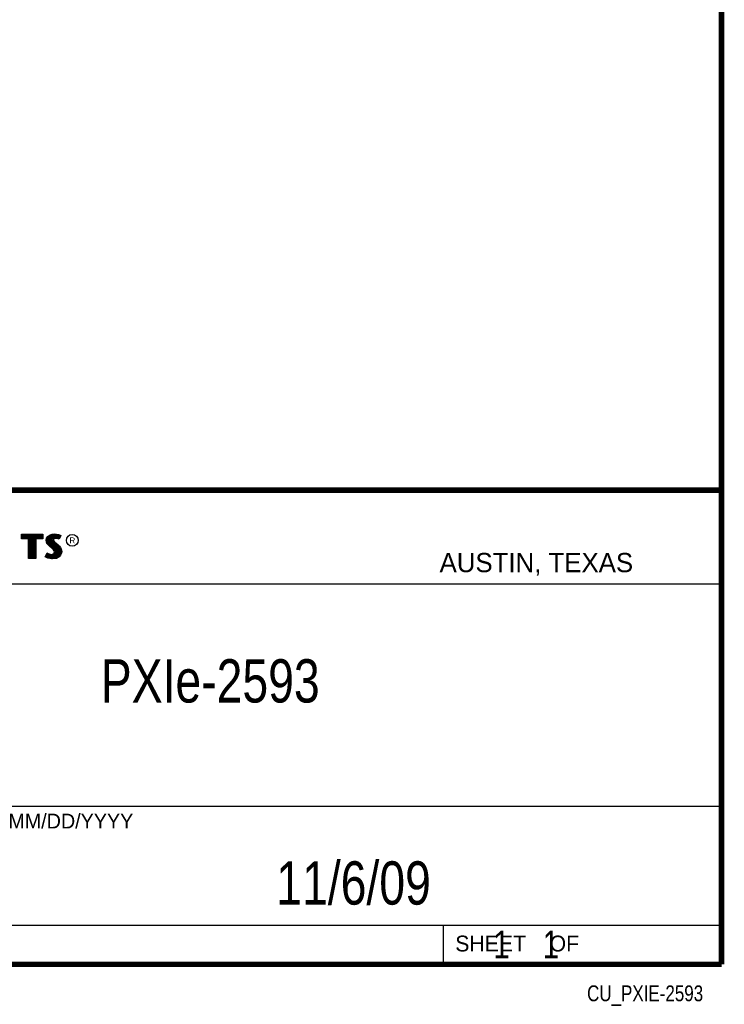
# Model space of a CAD drawing. Header units: inches. Extents: x 0.2 to 16.8, y 0.1 to 10.8.
# Tile 10 of 11: x 14.2 to 16.8, y 0.1 to 3.7. Entities that reach past the tile are written whole.
import ezdxf
from ezdxf.enums import TextEntityAlignment as Align

# ---------------------------------------------------------------- set-up
doc = ezdxf.new("R2010")
doc.units = ezdxf.units.IN
doc.header["$LTSCALE"] = 0.935
doc.header["$MEASUREMENT"] = 0
doc.layers.get('0').update_dxf_attribs({"linetype": 'CONTINUOUS'})
doc.styles.get("Standard").update_dxf_attribs({"font": 'txt', "width": 0.8})

msp = doc.modelspace()

# ---------------------------------------------------------------- linework, layer by layer
at = {"color": 2, "linetype": 'CONTINUOUS'}
for p, q in [((13.0652, 1.9695), (16.745, 1.9695)), ((16.745, 1.9695), (16.745, 0.2605)), ((14.2237, 1.8113), (14.3005, 1.8113)), ((14.2237, 1.795), (14.2237, 1.8113)), ((14.2488, 1.795), (14.2237, 1.795)), ((14.2262, 1.8087), (14.2979, 1.8087)), ((14.2262, 1.7975), (14.2262, 1.8087)), ((14.2514, 1.7975), (14.2262, 1.7975)), ((14.2282, 1.7975), (14.2282, 1.8087)), ((14.2317, 1.7975), (14.2317, 1.8087)), ((14.2351, 1.7975), (14.2351, 1.8087)), ((14.2386, 1.7975), (14.2386, 1.8087)), ((14.2421, 1.7975), (14.2421, 1.8087)), ((14.2456, 1.7975), (14.2456, 1.8087)), ((14.2488, 1.724), (14.2488, 1.795)), ((14.249, 1.7975), (14.249, 1.8087)), ((14.2514, 1.7975), (14.2525, 1.8087)), ((14.2514, 1.7266), (14.2514, 1.7975)), ((14.256, 1.7266), (14.256, 1.8087)), ((14.2595, 1.7266), (14.2595, 1.8087)), ((14.2629, 1.7266), (14.2629, 1.8087)), ((14.2664, 1.7266), (14.2664, 1.8087)), ((14.2699, 1.7266), (14.2699, 1.8087)), ((14.2727, 1.7975), (14.2734, 1.8087)), ((14.2979, 1.7975), (14.2727, 1.7975)), ((14.2727, 1.7975), (14.2727, 1.7266)), ((14.3005, 1.795), (14.2753, 1.795)), ((14.2753, 1.795), (14.2753, 1.724)), ((14.2768, 1.7975), (14.2768, 1.8087)), ((14.2803, 1.7975), (14.2803, 1.8087)), ((14.2838, 1.7975), (14.2838, 1.8087)), ((14.2873, 1.7975), (14.2873, 1.8087)), ((14.2907, 1.7975), (14.2907, 1.8087)), ((14.2942, 1.7975), (14.2942, 1.8087)), ((14.2979, 1.8087), (14.2979, 1.7975)), ((14.3005, 1.8113), (14.3005, 1.795)), ((14.3132, 1.7895), (14.3147, 1.797)), ((14.3138, 1.7838), (14.3132, 1.7895)), ((14.3158, 1.7787), (14.3138, 1.7838)), ((14.3147, 1.797), (14.3194, 1.8038)), ((14.3158, 1.7893), (14.3171, 1.796)), ((14.3163, 1.7844), (14.3158, 1.7893)), ((14.3185, 1.7748), (14.3158, 1.7787)), ((14.318, 1.7798), (14.3163, 1.7844)), ((14.3171, 1.796), (14.3212, 1.8021)), ((14.3204, 1.7764), (14.318, 1.7798)), ((14.3186, 1.7785), (14.3186, 1.7981)), ((14.3194, 1.8038), (14.3255, 1.8083)), ((14.3212, 1.8021), (14.3268, 1.8061)), ((14.322, 1.7748), (14.322, 1.8026)), ((14.3255, 1.8083), (14.3342, 1.8118)), ((14.3255, 1.7713), (14.3255, 1.8052)), ((14.3268, 1.8061), (14.3349, 1.8093)), ((14.329, 1.7684), (14.329, 1.807)), ((14.3325, 1.7655), (14.3325, 1.8084)), ((14.3342, 1.8118), (14.3438, 1.8128)), ((14.3349, 1.8093), (14.3439, 1.8103)), ((14.337, 1.7936), (14.3359, 1.8094)), ((14.3359, 1.7626), (14.3368, 1.7911)), ((14.337, 1.7936), (14.3368, 1.7911)), ((14.3368, 1.7911), (14.3376, 1.7874)), ((14.3387, 1.7962), (14.337, 1.7936)), ((14.3376, 1.7874), (14.3413, 1.7829)), ((14.3411, 1.7979), (14.3387, 1.7962)), ((14.3395, 1.7928), (14.3393, 1.7913)), ((14.3393, 1.7913), (14.3399, 1.7886)), ((14.3394, 1.7967), (14.3394, 1.8098)), ((14.3394, 1.7594), (14.3394, 1.7852)), ((14.3405, 1.7944), (14.3395, 1.7928)), ((14.3399, 1.7886), (14.3431, 1.7847)), ((14.3422, 1.7956), (14.3405, 1.7944)), ((14.3442, 1.7988), (14.3411, 1.7979)), ((14.3413, 1.7829), (14.3529, 1.7732)), ((14.3447, 1.7964), (14.3422, 1.7956)), ((14.3429, 1.7984), (14.3429, 1.8102)), ((14.3429, 1.7552), (14.3429, 1.7815)), ((14.3431, 1.7847), (14.3546, 1.7751)), ((14.3438, 1.8128), (14.3503, 1.8124)), ((14.3439, 1.8103), (14.3499, 1.8099)), ((14.3474, 1.7992), (14.3442, 1.7988)), ((14.3474, 1.7967), (14.3447, 1.7964)), ((14.3464, 1.7991), (14.3464, 1.8101)), ((14.3464, 1.7266), (14.3464, 1.7787)), ((14.3506, 1.799), (14.3474, 1.7992)), ((14.3503, 1.7965), (14.3474, 1.7967)), ((14.3498, 1.7991), (14.3498, 1.8099)), ((14.3499, 1.8099), (14.3567, 1.8085)), ((14.3503, 1.8124), (14.3573, 1.8109)), ((14.3548, 1.7956), (14.3503, 1.7965)), ((14.3554, 1.7981), (14.3506, 1.799)), ((14.3533, 1.7985), (14.3533, 1.8092)), ((14.3572, 1.7949), (14.3548, 1.7956)), ((14.3583, 1.7972), (14.3554, 1.7981)), ((14.3567, 1.8085), (14.3607, 1.807)), ((14.3568, 1.7976), (14.3568, 1.8084)), ((14.3596, 1.7934), (14.3572, 1.7949)), ((14.3573, 1.8109), (14.3617, 1.8094)), ((14.3586, 1.797), (14.3583, 1.7972)), ((14.3631, 1.806), (14.3586, 1.797)), ((14.3665, 1.8071), (14.3596, 1.7934)), ((14.3603, 1.8003), (14.3603, 1.8072)), ((14.3607, 1.807), (14.3631, 1.806)), ((14.3617, 1.8094), (14.3665, 1.8071)), ((14.3092, 1.7305), (14.317, 1.7449)), ((14.317, 1.7449), (14.3203, 1.7425)), ((14.3237, 1.7695), (14.3185, 1.7748)), ((14.3203, 1.7425), (14.3236, 1.7409)), ((14.3255, 1.7714), (14.3204, 1.7764)), ((14.3357, 1.7595), (14.3237, 1.7695)), ((14.3375, 1.7613), (14.3255, 1.7714)), ((14.3396, 1.7556), (14.3357, 1.7595)), ((14.3416, 1.7572), (14.3375, 1.7613)), ((14.3381, 1.7403), (14.3407, 1.7421)), ((14.3419, 1.752), (14.3396, 1.7556)), ((14.3407, 1.7421), (14.3422, 1.7445)), ((14.3442, 1.753), (14.3416, 1.7572)), ((14.3429, 1.7482), (14.3419, 1.752)), ((14.3422, 1.7445), (14.3429, 1.7482)), ((14.3426, 1.7403), (14.3446, 1.7435)), ((14.3455, 1.7483), (14.3442, 1.753)), ((14.3446, 1.7435), (14.3455, 1.7483)), ((14.3498, 1.7271), (14.3498, 1.7758)), ((14.3529, 1.7732), (14.356, 1.7701)), ((14.3533, 1.7293), (14.3533, 1.7728)), ((14.3546, 1.7751), (14.3578, 1.7719)), ((14.356, 1.7701), (14.359, 1.767)), ((14.3568, 1.7306), (14.3568, 1.7693)), ((14.3578, 1.7719), (14.3609, 1.7686)), ((14.359, 1.767), (14.3624, 1.7626)), ((14.3603, 1.7344), (14.3603, 1.7654)), ((14.3609, 1.7686), (14.3645, 1.764)), ((14.3624, 1.7626), (14.3649, 1.7576)), ((14.3657, 1.7434), (14.3631, 1.7376)), ((14.3637, 1.7383), (14.3649, 1.7576)), ((14.3645, 1.764), (14.3672, 1.7586)), ((14.3649, 1.7576), (14.3661, 1.7537)), ((14.3681, 1.7427), (14.3653, 1.7362)), ((14.3665, 1.7485), (14.3657, 1.7434)), ((14.3661, 1.7537), (14.3665, 1.7485)), ((14.3672, 1.7586), (14.3686, 1.7542)), ((14.369, 1.7484), (14.3681, 1.7427)), ((14.3686, 1.7542), (14.369, 1.7484)), ((14.2753, 1.724), (14.2488, 1.724)), ((14.2727, 1.7266), (14.2514, 1.7266)), ((14.3141, 1.7272), (14.3092, 1.7305)), ((14.3125, 1.7314), (14.3178, 1.7412)), ((14.3153, 1.7295), (14.3125, 1.7314)), ((14.3189, 1.7253), (14.3141, 1.7272)), ((14.3151, 1.7296), (14.3151, 1.7361)), ((14.3197, 1.7277), (14.3153, 1.7295)), ((14.3178, 1.7412), (14.319, 1.7404)), ((14.3186, 1.728), (14.319, 1.7404)), ((14.326, 1.7238), (14.3189, 1.7253)), ((14.319, 1.7404), (14.3226, 1.7385)), ((14.3264, 1.7263), (14.3197, 1.7277)), ((14.322, 1.7272), (14.322, 1.7387)), ((14.3226, 1.7385), (14.3274, 1.7369)), ((14.3236, 1.7409), (14.3279, 1.7394)), ((14.3255, 1.7264), (14.3255, 1.7376)), ((14.332, 1.7229), (14.326, 1.7238)), ((14.3322, 1.7254), (14.3264, 1.7263)), ((14.3274, 1.7369), (14.3318, 1.7364)), ((14.3279, 1.7394), (14.3318, 1.7389)), ((14.329, 1.7259), (14.329, 1.7367)), ((14.3318, 1.7389), (14.3354, 1.7392)), ((14.3318, 1.7364), (14.336, 1.7367)), ((14.3363, 1.7227), (14.332, 1.7229)), ((14.3362, 1.7253), (14.3322, 1.7254)), ((14.3325, 1.7254), (14.3325, 1.7363)), ((14.3354, 1.7392), (14.3381, 1.7403)), ((14.3359, 1.7252), (14.3359, 1.7367)), ((14.336, 1.7367), (14.3393, 1.738)), ((14.3492, 1.727), (14.3362, 1.7253)), ((14.35, 1.7245), (14.3363, 1.7227)), ((14.3393, 1.738), (14.3426, 1.7403)), ((14.3394, 1.7257), (14.3394, 1.7381)), ((14.3429, 1.7262), (14.3429, 1.7405)), ((14.358, 1.7319), (14.3492, 1.727)), ((14.3596, 1.7299), (14.35, 1.7245)), ((14.3631, 1.7376), (14.358, 1.7319)), ((14.3653, 1.7362), (14.3596, 1.7299)), ((13.0653, 1.6329), (16.75, 1.6329)), ((13.0652, 0.8295), (16.745, 0.8295)), ((13.0652, 0.4005), (16.745, 0.4005)), ((15.745, 0.4005), (15.745, 0.2605)), ((13.0652, 0.2605), (16.745, 0.2605)), ((15.7462, 0.2607), (16.7462, 0.2607)), ((15.7462, 0.2607), (15.7462, 0.2602)), ((15.7462, 0.2602), (16.7462, 0.2602)), ((16.7462, 0.2607), (16.7462, 0.2602))]:
    msp.add_line(p, q, dxfattribs=at)
at = {"color": 7, "linetype": 'CONTINUOUS', "const_width": 0.02}
for points in [[(16.75, 0.2586), (16.75, 10.7586)], [(11.4718, 1.9702), (16.75, 1.9707)], [(0.25, 0.2586), (16.75, 0.2586)]]:
    msp.add_lwpolyline(points, dxfattribs=at)
at = {"color": 2, "linetype": 'CONTINUOUS'}
msp.add_circle((14.4074, 1.7896), 0.0215, dxfattribs=at)

# ---------------------------------------------------------------- texts
for s, height, p in [('R', 0.0217, (14.3971, 1.7782)), ('AUSTIN, TEXAS', 0.069617, (15.7327, 1.6745)), ('MM/DD/YYYY', 0.05325, (14.1765, 0.7494)), ('SHEET    OF', 0.057262, (15.7892, 0.3052))]:
    msp.add_text(s, height=height, dxfattribs=at).set_placement(p)
at = {"color": 7, "linetype": 'CONTINUOUS', "width": 0.8}
msp.add_text('11/6/09 ', height=0.15625, dxfattribs=at).set_placement((15.4455, 0.4744), align=Align.CENTER)
at = {"color": 2, "linetype": 'CONTINUOUS', "width": 0.8}
msp.add_text('CU_PXIE-2593', height=0.057262, dxfattribs=at).set_placement((16.6837, 0.1254), align=Align.RIGHT)
at = {"color": 7, "linetype": 'CONTINUOUS'}
for s, insert, char_height, width, attachment_point in [('PXIe-2593\\P ', (14.9051, 1.3603), 0.15625, 1.125, 2), ('    1    1', (15.8075, 0.3805), 0.1, 0.8, 1)]:
    msp.add_mtext(s, dxfattribs=dict(at, insert=insert, char_height=char_height, width=width, attachment_point=attachment_point))

doc.saveas('drawing.dxf')
